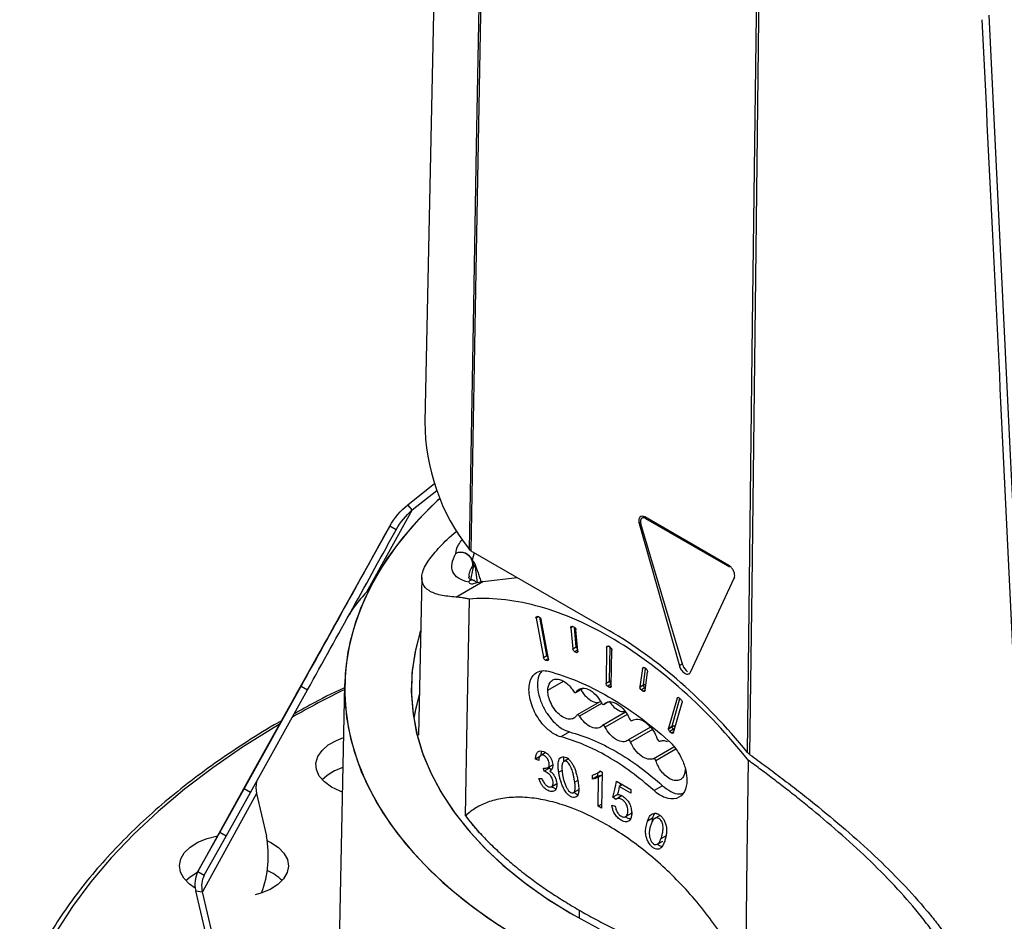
# Paper-space layout '_Isométrica' of a CAD drawing. Header units: millimetres. Extents: x -40 to 40, y -51.4 to 43.3.
# Tile 2 of 6: x -39 to 1.6, y -19.2 to 18. Entities that reach past the tile are written whole.
import ezdxf

# ---------------------------------------------------------------- set-up
doc = ezdxf.new("R2010")
doc.units = ezdxf.units.MM

psp = doc.layouts.new('_Isométrica')

# ---------------------------------------------------------------- linework, layer by layer
at = {"color": 7, "linetype": 'Continuous', "lineweight": 25}
for p, q in [((-21.644, 30.734), (-22.271, 1.388)), ((-22.981, -2.032), (-21.859, -1.141)), ((-22.79, -2.249), (-21.78, -1.446)), ((-22.79, -2.249), (-24.684, -5.639)), ((-22.79, -2.249), (-22.981, -2.032)), ((-13.374, -2.767), (-13.434, -2.802)), ((-13.434, -2.802), (-11.775, -8.675)), ((-11.629, -8.654), (-13.361, -2.823)), ((-13.22, -2.527), (-13.315, -2.582)), ((-9.734, -4.536), (-13.2, -2.535)), ((-13.129, -2.576), (-13.165, -2.597)), ((-13.165, -2.597), (-9.7, -4.598)), ((-23.717, -2.917), (-25.804, -6.653)), ((-23.455, -3.063), (-23.717, -2.917)), ((-20.375, -3.935), (-14.661, -7.234)), ((-20.234, -4.017), (-20.32, -4.318)), ((-20.37, -5.131), (-20.283, -4.668)), ((-20.283, -4.668), (-20.259, -4.563)), ((-22.404, -5.037), (-22.542, -11.532)), ((-20.99, -5.843), (-19.88, -5.202)), ((-20.443, -5.008), (-20.44, -5.021)), ((-19.88, -5.202), (-20.28, -5.295)), ((-19.88, -5.202), (-18.466, -5.037)), ((-11.317, -8.939), (-9.512, -5.066)), ((-9.504, -5.049), (-9.514, -5.072)), ((-9.504, -5.049), (-9.498, -5.033)), ((-24.55, -5.509), (-24.684, -5.639)), ((-17.689, -6.69), (-17.614, -6.647)), ((-17.586, -6.654), (-17.687, -6.713)), ((-17.687, -6.713), (-17.379, -8.335)), ((-17.567, -6.659), (-17.636, -6.641)), ((-17.238, -8.253), (-17.537, -6.675)), ((-17.173, -8.389), (-17.481, -6.767)), ((-16.251, -7.096), (-16.178, -7.054)), ((-16.167, -7.059), (-16.25, -7.107)), ((-16.25, -7.107), (-16.17, -7.977)), ((-16.118, -7.079), (-16.188, -7.05)), ((-16.029, -7.895), (-16.103, -7.089)), ((-15.96, -8.066), (-16.04, -7.196)), ((-27.243, -9.244), (-26.591, -8.071)), ((-16.17, -7.977), (-16.029, -7.895)), ((-15.964, -8.019), (-16.092, -8.094)), ((-16.092, -8.094), (-16.022, -8.123)), ((-16.022, -8.123), (-15.962, -8.088)), ((-14.774, -7.912), (-14.796, -9.395)), ((-14.702, -7.871), (-14.774, -7.912)), ((-14.631, -7.912), (-14.702, -7.871)), ((-14.655, -9.313), (-14.634, -7.91)), ((-14.584, -9.517), (-14.562, -8.035)), ((-17.379, -8.335), (-17.238, -8.253)), ((-17.176, -8.376), (-17.294, -8.443)), ((-17.294, -8.443), (-17.225, -8.461)), ((-17.225, -8.461), (-17.176, -8.433)), ((-13.297, -8.78), (-13.401, -9.543)), ((-13.235, -8.744), (-13.297, -8.78)), ((-13.26, -9.461), (-13.168, -8.79)), ((-13.146, -8.806), (-13.216, -8.754)), ((-13.191, -9.697), (-13.087, -8.933)), ((-11.645, -8.6), (-11.775, -8.675)), ((-27.578, -9.845), (-27.243, -9.244)), ((-17.2, -9.683), (-16.559, -9.313)), ((-14.796, -9.395), (-14.655, -9.313)), ((-29.728, -13.75), (-27.377, -9.521)), ((-29.465, -13.895), (-27.114, -9.666)), ((-27.377, -9.521), (-27.114, -9.666)), ((-25.581, -9.448), (-25.951, -26.761)), ((-16.047, -9.776), (-15.762, -9.611)), ((-16.033, -9.762), (-15.776, -9.614)), ((-14.584, -9.436), (-14.727, -9.518)), ((-14.727, -9.518), (-14.656, -9.559)), ((-14.656, -9.559), (-14.584, -9.517)), ((-14.583, -9.436), (-14.584, -9.436)), ((-13.402, -9.553), (-13.26, -9.472)), ((-13.401, -9.543), (-13.26, -9.461)), ((-13.199, -9.588), (-13.342, -9.67)), ((-13.342, -9.67), (-13.272, -9.722)), ((-13.272, -9.722), (-13.188, -9.673)), ((-13.179, -9.603), (-13.199, -9.588)), ((-27.578, -9.845), (-29.4, -13.108)), ((-15.027, -10.146), (-15.989, -10.701)), ((-11.867, -10.008), (-12.218, -11.25)), ((-12.077, -11.169), (-11.753, -10.024)), ((-11.817, -9.98), (-11.867, -10.008)), ((-11.711, -10.061), (-11.779, -10)), ((-14.989, -10.23), (-15.893, -10.752)), ((-14.889, -10.265), (-14.719, -10.167)), ((-14.88, -10.258), (-14.722, -10.167)), ((-12.014, -11.433), (-11.663, -10.191)), ((-13.99, -10.591), (-14.945, -11.143)), ((-13.929, -10.678), (-14.842, -11.205)), ((-12.964, -11.212), (-13.895, -11.749)), ((-12.888, -11.304), (-13.787, -11.823)), ((-12.22, -11.27), (-12.079, -11.189)), ((-12.218, -11.25), (-12.077, -11.169)), ((-12.027, -11.298), (-12.169, -11.38)), ((-11.986, -11.334), (-12.027, -11.298)), ((-16.307, -11.402), (-16.661, -11.606)), ((-12.169, -11.38), (-12.101, -11.441)), ((-12.101, -11.441), (-11.999, -11.382)), ((-12.852, -12.508), (-12.002, -12.017)), ((-11.914, -12.117), (-12.743, -12.596)), ((-17.501, -12.4), (-17.713, -12.523)), ((-17.578, -12.585), (-17.713, -12.523)), ((-17.287, -12.247), (-17.509, -12.375)), ((-17.459, -12.194), (-17.501, -12.4)), ((-16.333, -12.5), (-16.558, -12.63)), ((-17.351, -13.02), (-17.374, -12.897)), ((-17.138, -12.898), (-17.351, -13.02)), ((-17.22, -12.885), (-16.997, -12.756)), ((-17.149, -12.844), (-17.138, -12.898)), ((-17.138, -12.898), (-17.045, -12.951)), ((-16.614, -12.99), (-16.751, -13.069)), ((-29.4, -13.108), (-31.634, -17.165)), ((-17.572, -13.323), (-17.448, -13.328)), ((-15.36, -13.345), (-15.358, -13.18)), ((-15.148, -13.223), (-15.36, -13.345)), ((-15.183, -13.116), (-15.023, -13.024)), ((-15.146, -13.095), (-15.148, -13.223)), ((-15.148, -13.223), (-14.96, -13.166)), ((-15.129, -14.467), (-15.111, -13.27)), ((-14.96, -13.183), (-15.111, -13.27)), ((-15.047, -13.01), (-14.958, -13.061)), ((-14.958, -13.061), (-14.98, -14.553)), ((-30.732, -15.551), (-29.728, -13.75)), ((-29.465, -13.895), (-29.728, -13.75)), ((-17.05, -13.662), (-16.827, -13.533)), ((-16.142, -13.905), (-15.917, -13.776)), ((-15.967, -13.407), (-16.086, -13.476)), ((-14.363, -13.431), (-13.775, -13.771)), ((-14.117, -13.573), (-14.254, -13.652)), ((-13.777, -13.927), (-14.254, -13.652)), ((-14.2, -13.525), (-14.225, -13.635)), ((-13.775, -13.771), (-13.777, -13.927)), ((-12.464, -13.621), (-12.817, -13.825)), ((-29.214, -13.938), (-31.447, -17.995)), ((-30.47, -15.696), (-29.465, -13.895)), ((-29.214, -13.938), (-28.802, -15.699)), ((-14.303, -13.973), (-14.516, -14.095)), ((-14.389, -14.185), (-14.516, -14.095)), ((-14.129, -14.03), (-14.354, -14.16)), ((-14.978, -14.379), (-15.129, -14.467)), ((-14.98, -14.553), (-15.129, -14.467)), ((-14.558, -14.429), (-14.424, -14.463)), ((-20.588, -14.857), (-20.606, -14.847)), ((-13.99, -14.897), (-13.765, -14.767)), ((-12.879, -14.956), (-13.091, -15.079)), ((-12.879, -14.956), (-12.909, -15.133)), ((-12.57, -14.845), (-12.797, -14.976)), ((-31.634, -17.165), (-30.732, -15.551)), ((-31.372, -17.311), (-30.47, -15.696)), ((-30.47, -15.696), (-30.732, -15.551)), ((-12.321, -15.694), (-12.533, -15.817)), ((-12.681, -16.033), (-12.454, -15.903)), ((-31.634, -17.165), (-31.372, -17.311)), ((-31.721, -17.953), (-31.447, -17.995)), ((-31.309, -19.714), (-31.721, -17.953)), ((-31.035, -19.757), (-31.447, -17.995)), ((-15.909, -18.753), (-15.914, -19.083))]:
    psp.add_line(p, q, dxfattribs=at)
at = {"color": 7, "linetype": 'Continuous', "lineweight": 25, "flags": 128}
for points in [[(-20.438, -3.881), (-20.258, 6.213), (-20.141, 12.745), (-20.024, 19.277), (-19.907, 25.809)], [(-19.844, 25.754), (-20.141, 9.128), (-20.375, -3.935)], [(-8.967, -12.245), (-8.754, 5.395), (-8.586, 19.255)], [(-8.492, 19.219), (-8.622, 8.491), (-8.706, 1.55), (-8.79, -5.391), (-8.875, -12.332)], [(-21.658, -1.77), (-21.771, -1.874), (-22.542, -2.647), (-23.231, -3.446), (-23.836, -4.267), (-24.353, -5.107), (-24.782, -5.964), (-25.12, -6.835), (-25.367, -7.715), (-25.521, -8.603), (-25.582, -9.495), (-25.549, -10.387), (-25.424, -11.276), (-25.205, -12.159), (-24.895, -13.033), (-24.493, -13.894), (-24.003, -14.74), (-23.425, -15.568), (-22.761, -16.373), (-22.014, -17.154), (-21.187, -17.908), (-20.283, -18.631), (-19.304, -19.322), (-18.256, -19.977)], [(-21.658, -1.77), (-22.034, -2.126), (-22.789, -2.92), (-23.459, -3.739), (-24.04, -4.58), (-24.531, -5.44), (-24.93, -6.316), (-25.235, -7.204), (-25.445, -8.101), (-25.56, -9.004), (-25.578, -9.91), (-25.501, -10.814), (-25.327, -11.714), (-25.058, -12.606), (-24.695, -13.487), (-24.24, -14.353), (-23.693, -15.202), (-23.057, -16.03), (-22.334, -16.833), (-21.527, -17.61), (-20.64, -18.356), (-19.675, -19.07), (-18.636, -19.748)], [(-20.098, -5.253), (-20.123, -5.034), (-20.167, -4.715), (-20.177, -4.665), (-20.188, -4.624), (-20.194, -4.607), (-20.2, -4.591), (-20.206, -4.578), (-20.212, -4.568), (-20.223, -4.553), (-20.236, -4.547), (-20.259, -4.563), (-20.259, -4.563)], [(-20.447, -5.925), (-20.536, -10.921), (-20.606, -14.847)], [(-22.45, -7.228), (-22.665, -8.034), (-22.795, -8.876), (-22.832, -9.72), (-22.775, -10.565), (-22.625, -11.405), (-22.381, -12.238), (-22.046, -13.061), (-21.62, -13.869), (-21.105, -14.66), (-20.504, -15.43), (-19.818, -16.177), (-19.05, -16.896), (-18.205, -17.586), (-17.285, -18.243), (-16.293, -18.865)], [(-22.45, -7.228), (-22.479, -7.319), (-22.689, -8.155), (-22.806, -8.997), (-22.83, -9.842), (-22.76, -10.686), (-22.596, -11.525), (-22.339, -12.357), (-21.99, -13.178), (-21.552, -13.984), (-21.024, -14.772), (-20.41, -15.539), (-19.713, -16.282), (-18.934, -16.997), (-18.077, -17.683), (-17.147, -18.335), (-16.145, -18.951)], [(-13.174, -9.569), (-13.185, -9.579), (-13.199, -9.588)], [(-22.507, -9.86), (-22.665, -10.484), (-22.734, -10.855)], [(-22.507, -9.86), (-22.689, -10.604), (-22.734, -10.855)], [(-28.28, -11.101), (-28.489, -11.225), (-29.792, -12.038), (-31.025, -12.887), (-32.185, -13.769), (-33.27, -14.682), (-34.278, -15.624), (-35.206, -16.594), (-36.051, -17.588), (-36.812, -18.605), (-37.487, -19.642)], [(-26.125, -13.678), (-26.418, -13.465), (-26.628, -13.222), (-26.745, -12.959), (-26.766, -12.688), (-26.688, -12.42), (-26.515, -12.168), (-26.255, -11.941), (-25.92, -11.751), (-25.628, -11.638)], [(-9.036, -21.526), (-8.975, -16.514), (-8.927, -12.575)], [(-25.676, -13.883), (-25.763, -13.851), (-26.125, -13.678)], [(-31.743, -17.84), (-31.981, -17.677), (-32.212, -17.44), (-32.354, -17.181), (-32.398, -16.911), (-32.345, -16.641), (-32.196, -16.384), (-31.957, -16.15), (-31.639, -15.95), (-31.256, -15.792), (-30.824, -15.684), (-30.818, -15.683)], [(-28.764, -15.899), (-28.628, -15.966), (-28.316, -16.169), (-28.085, -16.406), (-27.943, -16.665), (-27.899, -16.935), (-27.952, -17.205), (-28.102, -17.462), (-28.341, -17.696), (-28.658, -17.896), (-29.042, -18.054), (-29.279, -18.121)], [(-32.133, -17.535), (-31.957, -17.375), (-31.639, -17.175)], [(-16.293, -18.865), (-15.235, -19.448)], [(-16.145, -18.951), (-15.078, -19.529)]]:
    psp.add_lwpolyline(points, dxfattribs=at)
at = {"color": 7, "linetype": 'Continuous', "lineweight": 25}
for centre, radius, start, end in [((-13.749, 1.4), 8.523, 180.0778, 218.2913), ((-13.248, -2.699), 0.131, 50.7967, 189.214), ((-13.012, -2.715), 0.365, 180.6981, 197.1107), ((-20.788, -4.5), 0.502, 21.3506, 113.8749), ((-20.798, -4.511), 0.507, 358.3314, 112.2799), ((-20.784, -4.487), 0.493, 355.5649, 20.1072), ((-20.754, -4.522), 0.496, 355.2729, 19.8047), ((-15.952, -8.042), 0.166, 98.6163, 117.5305), ((-15.873, -7.875), 0.157, 187.2795, 233.8769), ((-17.147, -8.422), 0.191, 106.6281, 118.1562), ((-17.08, -8.22), 0.161, 191.9695, 230.7061), ((-11.179, -8.525), 0.468, 195.9517, 237.1517), ((-14.587, -9.448), 0.15, 87.5002, 116.6576), ((-14.501, -9.306), 0.154, 182.6055, 237.3945), ((-7.948, -45.947), 40.345, 115.9239, 119.3764), ((-13.2, -9.583), 0.136, 71.9072, 116.0814), ((-13.189, -9.612), 0.157, 78.7369, 116.948), ((-13.175, -9.472), 0.0852, 173.1664, 180.1169), ((-13.105, -9.464), 0.156, 182.8647, 232.8008), ((-12.002, -11.188), 0.0765, 165.5736, 180.5105), ((-12.008, -11.327), 0.155, 65.6354, 117.2017), ((-11.922, -11.181), 0.157, 182.9346, 228.3716), ((-12.023, -11.285), 0.128, 50.7546, 114.6659), ((-12.141, -11.111), 0.219, 301.4033, 327.3247), ((-25.045, -14.852), 2.072, 107.098, 134.7662), ((-28.228, -13.688), 1.016, 166.2567, 194.2169), ((-11.066, -7.591), 11.986, 217.257, 221.5221), ((-33.184, -16.497), 4.454, 339.6946, 10.311), ((-30.671, -17.67), 1.087, 152.3288, 195.0767), ((-30.535, -17.75), 0.945, 152.3288, 195.0767), ((-29.509, -18.851), 1.881, 44.3733, 67.2246)]:
    psp.add_arc(centre, radius, start, end, dxfattribs=at)
for points, knots in [([(2.442, -17.758), (2.297, -14.674), (2.01, -8.577), (1.576, 0.463), (1.147, 9.288), (0.857, 15.102), (0.714, 17.972)], [0, 0, 0, 0, 0.259191, 0.512255, 0.759191, 1, 1, 1, 1]), ([(2.708, -17.573), (2.436, -11.714), (1.882, 0.189), (1.299, 12.108), (1.003, 18.16)], [0, 0, 0, 0, 0.49219, 1, 1, 1, 1]), ([(-13.2, -2.535), (-13.234, -2.515), (-13.273, -2.502), (-13.347, -2.502), (-13.382, -2.516), (-13.433, -2.573), (-13.447, -2.615), (-13.454, -2.708), (-13.447, -2.757), (-13.434, -2.802)], [0, 0, 0, 0, 0.25, 0.25, 0.5, 0.5, 0.75, 0.75, 1, 1, 1, 1]), ([(-27.377, -9.521), (-26.752, -8.395), (-26.123, -7.261), (-24.892, -5.04), (-24.29, -3.952), (-23.717, -2.917)], [0, 0, 0, 0, 0.5, 0.5, 1, 1, 1, 1]), ([(-27.114, -9.666), (-26.49, -8.541), (-25.861, -7.407), (-24.629, -5.185), (-24.027, -4.098), (-23.455, -3.063)], [0, 0, 0, 0, 0.5, 0.5, 1, 1, 1, 1]), ([(-20.99, -5.843), (-21.215, -5.821), (-21.676, -5.776), (-22.137, -5.59), (-22.406, -5.3), (-22.423, -4.886), (-22.182, -4.376), (-21.669, -3.775), (-21.267, -3.364), (-20.96, -3.118), (-20.959, -3.118)], [0, 0, 0, 0, 0.137342, 0.280409, 0.428496, 0.580745, 0.736198, 0.867515, 0.999876, 1, 1, 1, 1]), ([(-20.991, -4.041), (-20.981, -3.932), (-20.966, -3.77), (-20.784, -3.538), (-20.724, -3.462)], [0, 0, 0, 0, 0.673219, 1, 1, 1, 1]), ([(-20.458, -5.228), (-20.806, -5.142), (-21.029, -4.998), (-21.208, -4.599), (-21.164, -4.344), (-20.991, -4.041)], [0, 0, 0, 0, 0.5, 0.5, 1, 1, 1, 1]), ([(-20.287, -4.354), (-20.281, -4.36), (-20.271, -4.371), (-20.247, -4.411), (-20.219, -4.468), (-20.185, -4.546), (-20.148, -4.643), (-20.112, -4.744), (-20.077, -4.846), (-20.033, -4.98), (-19.993, -5.107), (-19.965, -5.194), (-19.956, -5.22)], [0, 0, 0, 0, 0.109362, 0.201879, 0.282676, 0.359266, 0.442766, 0.538384, 0.622246, 0.717822, 0.915914, 1, 1, 1, 1]), ([(-20.292, -4.525), (-20.381, -4.682), (-20.485, -4.867), (-20.449, -4.99), (-20.443, -5.008)], [0, 0, 0, 0, 0.84869, 1, 1, 1, 1]), ([(-9.491, -4.967), (-9.491, -4.933), (-9.495, -4.893), (-9.518, -4.808), (-9.537, -4.763), (-9.584, -4.679), (-9.613, -4.64), (-9.674, -4.577), (-9.705, -4.553), (-9.734, -4.536)], [0, 0, 0, 0, 0.25, 0.25, 0.5, 0.5, 0.75, 0.75, 1, 1, 1, 1]), ([(-20.229, -5.164), (-20.272, -5.151), (-20.395, -5.114), (-20.449, -5.085), (-20.457, -5.035), (-20.461, -5.011)], [0, 0, 0, 0, 0.213047, 0.60641, 1, 1, 1, 1]), ([(-20.122, -5.257), (-20.132, -5.245), (-20.155, -5.222), (-20.188, -5.195), (-20.223, -5.173), (-20.257, -5.157), (-20.29, -5.147), (-20.323, -5.141), (-20.354, -5.141), (-20.387, -5.146), (-20.419, -5.159), (-20.442, -5.178), (-20.457, -5.203), (-20.458, -5.219), (-20.458, -5.228)], [0, 0, 0, 0, 0.051577, 0.105013, 0.161083, 0.220457, 0.283702, 0.351285, 0.423591, 0.500933, 0.619311, 0.749852, 0.860745, 1, 1, 1, 1]), ([(-20.446, -5.239), (-20.437, -5.257), (-20.417, -5.293), (-20.325, -5.295), (-20.28, -5.295)], [0, 0, 0, 0, 0.504065, 1, 1, 1, 1]), ([(-24.684, -5.639), (-24.846, -5.817), (-25.119, -6.116), (-25.331, -6.464), (-25.417, -6.605)], [0, 0, 0, 0, 0.594621, 1, 1, 1, 1]), ([(-20.447, -5.925), (-20.495, -5.915), (-20.593, -5.893), (-20.732, -5.869), (-20.865, -5.852), (-20.948, -5.846), (-20.99, -5.843)], [0, 0, 0, 0, 0.248675, 0.498166, 0.748574, 1, 1, 1, 1]), ([(-8.927, -12.575), (-9.754, -11.541), (-10.67, -10.56), (-12.61, -8.825), (-13.634, -8.072), (-15.687, -6.886), (-16.716, -6.454), (-18.675, -5.939), (-19.604, -5.855), (-20.447, -5.925)], [0, 0, 0, 0, 0.25, 0.25, 0.5, 0.5, 0.75, 0.75, 1, 1, 1, 1]), ([(-17.689, -6.69), (-17.689, -6.673), (-17.684, -6.658), (-17.664, -6.639), (-17.65, -6.637), (-17.636, -6.641)], [0, 0, 0, 0, 0.5, 0.5, 1, 1, 1, 1]), ([(-17.567, -6.659), (-17.551, -6.663), (-17.53, -6.677), (-17.497, -6.719), (-17.485, -6.746), (-17.481, -6.767)], [0, 0, 0, 0, 0.5, 0.5, 1, 1, 1, 1]), ([(-16.251, -7.096), (-16.251, -7.078), (-16.244, -7.06), (-16.221, -7.043), (-16.204, -7.043), (-16.188, -7.05)], [0, 0, 0, 0, 0.5, 0.5, 1, 1, 1, 1]), ([(-16.118, -7.079), (-16.101, -7.086), (-16.081, -7.103), (-16.051, -7.149), (-16.042, -7.176), (-16.04, -7.196)], [0, 0, 0, 0, 0.5, 0.5, 1, 1, 1, 1]), ([(-8.967, -12.245), (-9.821, -11.195), (-10.751, -10.221), (-12.679, -8.524), (-13.676, -7.802), (-14.661, -7.234)], [0, 0, 0, 0, 0.5, 0.5, 1, 1, 1, 1]), ([(-16.092, -8.094), (-16.109, -8.087), (-16.129, -8.07), (-16.159, -8.024), (-16.168, -7.997), (-16.17, -7.977)], [0, 0, 0, 0, 0.5, 0.5, 1, 1, 1, 1]), ([(-15.96, -8.066), (-15.958, -8.086), (-15.962, -8.108), (-15.987, -8.13), (-16.005, -8.13), (-16.022, -8.123)], [0, 0, 0, 0, 0.5, 0.5, 1, 1, 1, 1]), ([(-14.774, -7.912), (-14.774, -7.893), (-14.766, -7.874), (-14.738, -7.858), (-14.719, -7.861), (-14.702, -7.871)], [0, 0, 0, 0, 0.5, 0.5, 1, 1, 1, 1]), ([(-14.631, -7.912), (-14.615, -7.921), (-14.595, -7.941), (-14.568, -7.989), (-14.562, -8.015), (-14.562, -8.035)], [0, 0, 0, 0, 0.5, 0.5, 1, 1, 1, 1]), ([(-17.294, -8.443), (-17.31, -8.439), (-17.33, -8.425), (-17.364, -8.383), (-17.375, -8.356), (-17.379, -8.335)], [0, 0, 0, 0, 0.5, 0.5, 1, 1, 1, 1]), ([(-17.173, -8.389), (-17.169, -8.411), (-17.171, -8.434), (-17.192, -8.462), (-17.209, -8.466), (-17.225, -8.461)], [0, 0, 0, 0, 0.5, 0.5, 1, 1, 1, 1]), ([(-16.661, -11.606), (-16.746, -11.584), (-16.846, -11.544), (-17.072, -11.408), (-17.199, -11.31), (-17.46, -11.036), (-17.593, -10.858), (-17.816, -10.444), (-17.904, -10.208), (-17.989, -9.757), (-17.987, -9.545), (-17.906, -9.211), (-17.829, -9.089), (-17.651, -8.931), (-17.55, -8.893), (-17.354, -8.868), (-17.26, -8.88), (-17.174, -8.902)], [0, 0, 0, 0, 0.125, 0.125, 0.25, 0.25, 0.375, 0.375, 0.5, 0.5, 0.625, 0.625, 0.75, 0.75, 0.875, 0.875, 1, 1, 1, 1]), ([(-17.441, -8.881), (-17.477, -8.925), (-17.575, -9.043), (-17.637, -9.352), (-17.612, -9.773), (-17.473, -10.227), (-17.251, -10.641), (-16.959, -11.009), (-16.631, -11.283), (-16.406, -11.366), (-16.307, -11.402)], [0, 0, 0, 0, 0.076947, 0.207539, 0.345196, 0.482849, 0.613433, 0.731836, 0.881601, 1, 1, 1, 1]), ([(-17.174, -8.902), (-16.375, -9.113), (-15.535, -9.466), (-13.86, -10.433), (-13.024, -11.047), (-12.233, -11.755)], [0, 0, 0, 0, 0.5, 0.5, 1, 1, 1, 1]), ([(-13.297, -8.78), (-13.294, -8.762), (-13.284, -8.746), (-13.253, -8.736), (-13.233, -8.742), (-13.216, -8.754)], [0, 0, 0, 0, 0.5, 0.5, 1, 1, 1, 1]), ([(-13.146, -8.806), (-13.13, -8.818), (-13.111, -8.839), (-13.088, -8.889), (-13.084, -8.915), (-13.087, -8.933)], [0, 0, 0, 0, 0.5, 0.5, 1, 1, 1, 1]), ([(-11.775, -8.675), (-11.761, -8.724), (-11.736, -8.784), (-11.657, -8.899), (-11.604, -8.953), (-11.493, -9.017), (-11.439, -9.025), (-11.359, -9.001), (-11.332, -8.972), (-11.317, -8.939)], [0, 0, 0, 0, 0.25, 0.25, 0.5, 0.5, 0.75, 0.75, 1, 1, 1, 1]), ([(-17.2, -9.683), (-17.198, -9.571), (-17.174, -9.453), (-17.079, -9.319), (-17.038, -9.282), (-16.94, -9.233), (-16.882, -9.221), (-16.758, -9.226), (-16.692, -9.242), (-16.56, -9.301), (-16.495, -9.342), (-16.314, -9.487), (-16.214, -9.609), (-16.142, -9.724)], [0, 0, 0, 0, 0.25, 0.25, 0.375, 0.375, 0.5, 0.5, 0.625, 0.625, 0.75, 0.75, 1, 1, 1, 1]), ([(-25.584, -9.574), (-25.596, -9.58), (-26.087, -9.806), (-26.786, -10.166), (-27.445, -10.535), (-27.666, -10.659)], [0, 0, 0, 0, 0.0174799, 0.671088, 1, 1, 1, 1]), ([(-16.002, -10.714), (-16.026, -10.754), (-16.058, -10.792), (-16.143, -10.85), (-16.196, -10.871), (-16.324, -10.881), (-16.398, -10.87), (-16.557, -10.807), (-16.642, -10.755), (-16.804, -10.615), (-16.881, -10.529), (-17.009, -10.344), (-17.062, -10.246), (-17.139, -10.059), (-17.165, -9.971), (-17.196, -9.813), (-17.201, -9.743), (-17.2, -9.683)], [0, 0, 0, 0, 0.125, 0.125, 0.25, 0.25, 0.375, 0.375, 0.5, 0.5, 0.625, 0.625, 0.75, 0.75, 0.875, 0.875, 1, 1, 1, 1]), ([(-16.142, -9.724), (-16.128, -9.747), (-16.105, -9.769), (-16.06, -9.785), (-16.042, -9.776), (-16.033, -9.762)], [0, 0, 0, 0, 0.5, 0.5, 1, 1, 1, 1]), ([(-16.033, -9.762), (-15.992, -9.694), (-15.929, -9.638), (-15.76, -9.588), (-15.654, -9.597), (-15.433, -9.69), (-15.319, -9.775), (-15.127, -9.977), (-15.049, -10.093), (-14.991, -10.203)], [0, 0, 0, 0, 0.25, 0.25, 0.5, 0.5, 0.75, 0.75, 1, 1, 1, 1]), ([(-15.843, -9.633), (-15.821, -9.676), (-15.745, -9.823), (-15.553, -10.021), (-15.315, -10.179), (-15.175, -10.19), (-15.112, -10.195)], [0, 0, 0, 0, 0.128086, 0.436706, 0.745325, 1, 1, 1, 1]), ([(-14.727, -9.518), (-14.743, -9.509), (-14.763, -9.489), (-14.79, -9.441), (-14.796, -9.414), (-14.796, -9.395)], [0, 0, 0, 0, 0.5, 0.5, 1, 1, 1, 1]), ([(-14.584, -9.517), (-14.584, -9.537), (-14.592, -9.556), (-14.62, -9.572), (-14.639, -9.569), (-14.656, -9.559)], [0, 0, 0, 0, 0.5, 0.5, 1, 1, 1, 1]), ([(-13.342, -9.67), (-13.357, -9.659), (-13.374, -9.64), (-13.397, -9.595), (-13.402, -9.571), (-13.402, -9.553)], [0, 0, 0, 0, 0.5, 0.5, 1, 1, 1, 1]), ([(-13.191, -9.697), (-13.194, -9.715), (-13.203, -9.731), (-13.235, -9.74), (-13.255, -9.734), (-13.272, -9.722)], [0, 0, 0, 0, 0.5, 0.5, 1, 1, 1, 1]), ([(-14.88, -10.258), (-14.83, -10.203), (-14.757, -10.162), (-14.574, -10.148), (-14.463, -10.176), (-14.24, -10.304), (-14.13, -10.404), (-13.95, -10.628), (-13.88, -10.751), (-13.832, -10.863)], [0, 0, 0, 0, 0.25, 0.25, 0.5, 0.5, 0.75, 0.75, 1, 1, 1, 1]), ([(-14.674, -10.141), (-14.639, -10.19), (-14.549, -10.316), (-14.369, -10.465), (-14.171, -10.573), (-14.059, -10.567), (-14.01, -10.564)], [0, 0, 0, 0, 0.181144, 0.467674, 0.764701, 1, 1, 1, 1]), ([(-11.867, -10.008), (-11.862, -9.992), (-11.85, -9.979), (-11.816, -9.976), (-11.795, -9.986), (-11.779, -10)], [0, 0, 0, 0, 0.5, 0.5, 1, 1, 1, 1]), ([(-11.711, -10.061), (-11.695, -10.075), (-11.678, -10.099), (-11.66, -10.149), (-11.658, -10.174), (-11.663, -10.191)], [0, 0, 0, 0, 0.5, 0.5, 1, 1, 1, 1]), ([(-14.991, -10.203), (-14.979, -10.226), (-14.957, -10.251), (-14.912, -10.274), (-14.891, -10.27), (-14.88, -10.258)], [0, 0, 0, 0, 0.5, 0.5, 1, 1, 1, 1]), ([(-28.198, -10.955), (-28.24, -10.978), (-28.723, -11.245), (-29.593, -11.79), (-30.8, -12.589), (-31.936, -13.424), (-33.007, -14.287), (-34.009, -15.178), (-34.939, -16.096), (-35.796, -17.038), (-36.579, -18.001), (-37.283, -18.985), (-37.912, -19.987), (-38.453, -21.005), (-38.81, -21.759), (-38.961, -22.175), (-38.986, -22.244)], [0, 0, 0, 0, 0.007703, 0.089135, 0.170571, 0.252008, 0.333442, 0.414869, 0.496281, 0.57767, 0.659028, 0.740344, 0.821607, 0.902807, 0.983935, 1, 1, 1, 1]), ([(-15.893, -10.752), (-15.907, -10.73), (-15.93, -10.707), (-15.975, -10.692), (-15.993, -10.7), (-16.002, -10.714)], [0, 0, 0, 0, 0.5, 0.5, 1, 1, 1, 1]), ([(-14.953, -11.149), (-14.999, -11.199), (-15.061, -11.236), (-15.215, -11.261), (-15.305, -11.249), (-15.493, -11.17), (-15.589, -11.103), (-15.759, -10.941), (-15.834, -10.846), (-15.893, -10.752)], [0, 0, 0, 0, 0.25, 0.25, 0.5, 0.5, 0.75, 0.75, 1, 1, 1, 1]), ([(-13.832, -10.863), (-13.822, -10.887), (-13.802, -10.915), (-13.756, -10.945), (-13.734, -10.945), (-13.721, -10.936)], [0, 0, 0, 0, 0.5, 0.5, 1, 1, 1, 1]), ([(-13.721, -10.936), (-13.662, -10.894), (-13.581, -10.87), (-13.386, -10.891), (-13.272, -10.937), (-13.052, -11.099), (-12.947, -11.212), (-12.782, -11.455), (-12.723, -11.582), (-12.684, -11.695)], [0, 0, 0, 0, 0.25, 0.25, 0.5, 0.5, 0.75, 0.75, 1, 1, 1, 1]), ([(-14.842, -11.205), (-14.855, -11.182), (-14.876, -11.156), (-14.922, -11.133), (-14.943, -11.138), (-14.953, -11.149)], [0, 0, 0, 0, 0.5, 0.5, 1, 1, 1, 1]), ([(-13.897, -11.75), (-13.951, -11.788), (-14.021, -11.811), (-14.185, -11.806), (-14.279, -11.777), (-14.468, -11.668), (-14.561, -11.588), (-14.723, -11.406), (-14.791, -11.303), (-14.842, -11.205)], [0, 0, 0, 0, 0.25, 0.25, 0.5, 0.5, 0.75, 0.75, 1, 1, 1, 1]), ([(-12.169, -11.38), (-12.183, -11.368), (-12.197, -11.349), (-12.216, -11.308), (-12.221, -11.287), (-12.22, -11.27)], [0, 0, 0, 0, 0.5, 0.5, 1, 1, 1, 1]), ([(-12.817, -13.825), (-13.433, -13.275), (-14.083, -12.797), (-15.386, -12.045), (-16.039, -11.77), (-16.661, -11.606)], [0, 0, 0, 0, 0.5, 0.5, 1, 1, 1, 1]), ([(-16.307, -11.402), (-15.685, -11.566), (-15.033, -11.84), (-13.729, -12.593), (-13.08, -13.07), (-12.464, -13.621)], [0, 0, 0, 0, 0.5, 0.5, 1, 1, 1, 1]), ([(-13.787, -11.823), (-13.797, -11.799), (-13.817, -11.771), (-13.862, -11.742), (-13.885, -11.742), (-13.897, -11.75)], [0, 0, 0, 0, 0.5, 0.5, 1, 1, 1, 1]), ([(-12.684, -11.695), (-12.676, -11.719), (-12.658, -11.749), (-12.613, -11.785), (-12.59, -11.789), (-12.576, -11.783)], [0, 0, 0, 0, 0.5, 0.5, 1, 1, 1, 1]), ([(-12.576, -11.783), (-12.531, -11.77), (-12.44, -11.744), (-12.329, -11.777), (-12.272, -11.794)], [0, 0, 0, 0, 0.484466, 1, 1, 1, 1]), ([(-12.233, -11.755), (-12.129, -11.847), (-12.025, -11.961), (-11.832, -12.223), (-11.744, -12.37), (-11.601, -12.677), (-11.546, -12.835), (-11.477, -13.135), (-11.462, -13.277), (-11.464, -13.402)], [0, 0, 0, 0, 0.25, 0.25, 0.5, 0.5, 0.75, 0.75, 1, 1, 1, 1]), ([(-12.014, -11.433), (-12.018, -11.449), (-12.03, -11.462), (-12.065, -11.465), (-12.085, -11.455), (-12.101, -11.441)], [0, 0, 0, 0, 0.5, 0.5, 1, 1, 1, 1]), ([(-12.852, -12.508), (-12.913, -12.532), (-12.988, -12.541), (-13.161, -12.505), (-13.257, -12.46), (-13.444, -12.324), (-13.533, -12.232), (-13.683, -12.032), (-13.743, -11.924), (-13.787, -11.823)], [0, 0, 0, 0, 0.25, 0.25, 0.5, 0.5, 0.75, 0.75, 1, 1, 1, 1]), ([(-17.713, -12.523), (-17.71, -12.49), (-17.703, -12.429), (-17.685, -12.348), (-17.66, -12.284), (-17.628, -12.236), (-17.583, -12.2), (-17.516, -12.185), (-17.431, -12.193), (-17.34, -12.222), (-17.249, -12.277), (-17.162, -12.355), (-17.088, -12.459), (-17.034, -12.574), (-17.003, -12.693), (-16.994, -12.805), (-17.01, -12.898), (-17.051, -12.969), (-17.091, -13.001), (-17.112, -13.019)], [0, 0, 0, 0, 0.06142, 0.116254, 0.165227, 0.209352, 0.250009, 0.308049, 0.37485, 0.438859, 0.499732, 0.563977, 0.624391, 0.686247, 0.749317, 0.814003, 0.874257, 0.931154, 1, 1, 1, 1]), ([(-17.374, -12.897), (-17.349, -12.9), (-17.301, -12.904), (-17.239, -12.894), (-17.192, -12.87), (-17.157, -12.828), (-17.141, -12.763), (-17.148, -12.677), (-17.171, -12.587), (-17.229, -12.47), (-17.321, -12.387), (-17.411, -12.352), (-17.472, -12.354), (-17.523, -12.382), (-17.552, -12.437), (-17.57, -12.507), (-17.575, -12.557), (-17.578, -12.585)], [0, 0, 0, 0, 0.076103, 0.141776, 0.19888, 0.250216, 0.311201, 0.375325, 0.441703, 0.5004, 0.623547, 0.683899, 0.748706, 0.80822, 0.874316, 0.930347, 1, 1, 1, 1]), ([(-16.751, -13.069), (-16.758, -13.021), (-16.771, -12.932), (-16.781, -12.801), (-16.777, -12.681), (-16.743, -12.539), (-16.664, -12.433), (-16.537, -12.424), (-16.434, -12.453), (-16.326, -12.534), (-16.232, -12.648), (-16.152, -12.779), (-16.087, -12.921), (-16.034, -13.081), (-15.988, -13.263), (-15.966, -13.392), (-15.954, -13.46)], [0, 0, 0, 0, 0.066724, 0.124953, 0.188971, 0.250331, 0.374726, 0.437547, 0.500336, 0.559994, 0.625828, 0.68715, 0.75097, 0.821432, 0.904129, 1, 1, 1, 1]), ([(-16.524, -12.434), (-16.528, -12.441), (-16.556, -12.489), (-16.558, -12.562), (-16.559, -12.624)], [0, 0, 0, 0, 0.1435516, 1, 1, 1, 1]), ([(-12.743, -12.596), (-12.751, -12.572), (-12.769, -12.542), (-12.814, -12.506), (-12.837, -12.502), (-12.852, -12.508)], [0, 0, 0, 0, 0.5, 0.5, 1, 1, 1, 1]), ([(-8.875, -12.332), (-8.892, -12.318), (-8.926, -12.292), (-8.953, -12.261), (-8.967, -12.245)], [0, 0, 0, 0, 0.498069, 1, 1, 1, 1]), ([(-0.195, -21.457), (-0.242, -21.367), (-0.335, -21.186), (-0.486, -20.916), (-0.645, -20.646), (-0.813, -20.377), (-0.991, -20.107), (-1.177, -19.837), (-1.372, -19.567), (-1.576, -19.296), (-2.021, -18.728), (-2.764, -17.869), (-3.863, -16.751), (-5.047, -15.66), (-6.046, -14.813), (-6.817, -14.187), (-7.34, -13.774), (-7.866, -13.367), (-8.395, -12.968), (-8.75, -12.706), (-8.927, -12.575)], [0, 0, 0, 0, 0.026697, 0.053597, 0.080716, 0.108068, 0.13567, 0.163534, 0.191676, 0.220108, 0.248844, 0.372428, 0.499247, 0.624071, 0.749402, 0.800055, 0.850392, 0.900461, 0.950313, 1, 1, 1, 1]), ([(-8.875, -12.332), (-8.762, -12.413), (-8.537, -12.577), (-8.2, -12.825), (-7.864, -13.075), (-7.529, -13.328), (-7.195, -13.583), (-6.862, -13.842), (-6.53, -14.103), (-5.875, -14.626), (-4.917, -15.422), (-3.702, -16.514), (-2.572, -17.629), (-1.74, -18.556), (-1.165, -19.269), (-0.798, -19.759), (-0.46, -20.249), (-0.15, -20.737), (0.033, -21.067), (0.124, -21.231)], [0, 0, 0, 0, 0.0309034, 0.0618746, 0.0929258, 0.1240691, 0.1553163, 0.1866795, 0.2181702, 0.2498, 0.3750101, 0.4998909, 0.6261684, 0.7493118, 0.8012743, 0.8522447, 0.9023004, 0.9515233, 1, 1, 1, 1]), ([(-16.086, -13.476), (-16.093, -13.434), (-16.107, -13.349), (-16.137, -13.217), (-16.167, -13.09), (-16.2, -12.976), (-16.242, -12.872), (-16.29, -12.775), (-16.352, -12.683), (-16.428, -12.617), (-16.504, -12.6), (-16.563, -12.629), (-16.608, -12.706), (-16.629, -12.85), (-16.617, -12.978), (-16.611, -13.051)], [0, 0, 0, 0, 0.0786226, 0.1618864, 0.2499941, 0.3150277, 0.3741412, 0.4439671, 0.499233, 0.5621114, 0.6243804, 0.6820579, 0.7494357, 0.857252, 1, 1, 1, 1]), ([(-11.536, -12.92), (-11.538, -12.979), (-11.542, -13.101), (-11.601, -13.255), (-11.71, -13.376), (-11.88, -13.429), (-12.093, -13.387), (-12.316, -13.248), (-12.51, -13.044), (-12.656, -12.819), (-12.716, -12.666), (-12.743, -12.596)], [0, 0, 0, 0, 0.088356, 0.183012, 0.292453, 0.414575, 0.544185, 0.673794, 0.79591, 0.905347, 1, 1, 1, 1]), ([(-17.112, -13.019), (-17.092, -13.035), (-17.054, -13.066), (-17.001, -13.121), (-16.954, -13.18), (-16.915, -13.243), (-16.883, -13.311), (-16.858, -13.383), (-16.828, -13.515), (-16.819, -13.701), (-16.905, -13.823), (-17.004, -13.863), (-17.094, -13.859), (-17.19, -13.826), (-17.288, -13.765), (-17.381, -13.68), (-17.461, -13.574), (-17.525, -13.452), (-17.556, -13.368), (-17.572, -13.323)], [0, 0, 0, 0, 0.039519, 0.07611, 0.110687, 0.144332, 0.178212, 0.213474, 0.251137, 0.377943, 0.499287, 0.561406, 0.624382, 0.687691, 0.749459, 0.813003, 0.874264, 0.932482, 1, 1, 1, 1]), ([(-17.448, -13.328), (-17.435, -13.357), (-17.409, -13.414), (-17.365, -13.491), (-17.318, -13.555), (-17.268, -13.607), (-17.208, -13.65), (-17.142, -13.677), (-17.075, -13.678), (-17.023, -13.647), (-16.992, -13.585), (-16.98, -13.506), (-16.991, -13.413), (-17.02, -13.317), (-17.079, -13.205), (-17.198, -13.093), (-17.294, -13.047), (-17.351, -13.02)], [0, 0, 0, 0, 0.0600573, 0.113537, 0.1618861, 0.207048, 0.2513868, 0.3150034, 0.3773668, 0.4372869, 0.5022147, 0.5634583, 0.6272737, 0.6916358, 0.7517823, 0.8536208, 1, 1, 1, 1]), ([(-15.954, -13.46), (-15.947, -13.504), (-15.935, -13.586), (-15.925, -13.701), (-15.923, -13.801), (-15.93, -13.887), (-15.948, -13.973), (-15.987, -14.052), (-16.061, -14.105), (-16.154, -14.116), (-16.258, -14.073), (-16.357, -13.997), (-16.439, -13.912), (-16.506, -13.818), (-16.567, -13.706), (-16.629, -13.563), (-16.682, -13.402), (-16.721, -13.236), (-16.74, -13.128), (-16.751, -13.069)], [0, 0, 0, 0, 0.0605462, 0.1153954, 0.1648936, 0.2095114, 0.2498902, 0.3131082, 0.3746672, 0.4376105, 0.4993544, 0.5556206, 0.6139677, 0.6544147, 0.699321, 0.7733571, 0.8494138, 0.9175141, 1, 1, 1, 1]), ([(-16.611, -13.051), (-16.605, -13.096), (-16.594, -13.183), (-16.567, -13.315), (-16.53, -13.453), (-16.482, -13.592), (-16.418, -13.724), (-16.345, -13.829), (-16.265, -13.903), (-16.186, -13.927), (-16.125, -13.903), (-16.088, -13.843), (-16.071, -13.761), (-16.069, -13.671), (-16.073, -13.573), (-16.082, -13.508), (-16.086, -13.476)], [0, 0, 0, 0, 0.087315, 0.169474, 0.24713, 0.344935, 0.426673, 0.496826, 0.563182, 0.622377, 0.682694, 0.748537, 0.80461, 0.874566, 0.937064, 1, 1, 1, 1]), ([(-15.111, -13.27), (-15.131, -13.28), (-15.17, -13.299), (-15.251, -13.328), (-15.316, -13.338), (-15.36, -13.345)], [0, 0, 0, 0, 0.262119, 0.500161, 1, 1, 1, 1]), ([(-15.358, -13.18), (-15.334, -13.174), (-15.286, -13.162), (-15.219, -13.134), (-15.157, -13.1), (-15.099, -13.059), (-15.065, -13.026), (-15.047, -13.01)], [0, 0, 0, 0, 0.205284, 0.406988, 0.606034, 0.803378, 1, 1, 1, 1]), ([(-11.464, -13.402), (-11.467, -13.566), (-11.498, -13.73), (-11.641, -13.998), (-11.754, -14.099), (-12.034, -14.187), (-12.2, -14.173), (-12.525, -14.051), (-12.683, -13.945), (-12.817, -13.825)], [0, 0, 0, 0, 0.25, 0.25, 0.5, 0.5, 0.75, 0.75, 1, 1, 1, 1]), ([(-17.043, -13.658), (-17.022, -13.672), (-16.969, -13.708), (-16.904, -13.732), (-16.866, -13.732), (-16.858, -13.732)], [0, 0, 0, 0, 0.331778, 0.851698, 1, 1, 1, 1]), ([(-14.516, -14.095), (-14.508, -14.063), (-14.481, -13.958), (-14.432, -13.736), (-14.389, -13.546), (-14.363, -13.431)], [0, 0, 0, 0, 0.147626, 0.480952, 1, 1, 1, 1]), ([(-14.254, -13.652), (-14.261, -13.689), (-14.276, -13.767), (-14.302, -13.878), (-14.324, -13.948), (-14.334, -13.981)], [0, 0, 0, 0, 0.3334105, 0.6851592, 1, 1, 1, 1]), ([(-12.464, -13.621), (-12.354, -13.705), (-12.123, -13.883), (-11.825, -13.988), (-11.682, -13.948), (-11.639, -13.937)], [0, 0, 0, 0, 0.389322, 0.820064, 1, 1, 1, 1]), ([(-9.054, -21.516), (-9.092, -21.434), (-9.17, -21.269), (-9.295, -21.022), (-9.427, -20.774), (-9.567, -20.526), (-9.714, -20.277), (-9.868, -20.028), (-10.031, -19.778), (-10.352, -19.306), (-10.866, -18.62), (-11.592, -17.788), (-12.362, -17.019), (-13.412, -16.11), (-14.773, -15.173), (-16.136, -14.536), (-17.194, -14.227), (-17.973, -14.1), (-18.709, -14.085), (-19.274, -14.174), (-19.67, -14.297), (-19.928, -14.404), (-20.168, -14.533), (-20.389, -14.681), (-20.522, -14.799), (-20.588, -14.857)], [0, 0, 0, 0, 0.01484, 0.029859, 0.045079, 0.060523, 0.076212, 0.092165, 0.108401, 0.124939, 0.185786, 0.250038, 0.3114, 0.375048, 0.499659, 0.624594, 0.687917, 0.74899, 0.813266, 0.874146, 0.900662, 0.926424, 0.95151, 0.976005, 1, 1, 1, 1]), ([(-16.119, -13.892), (-16.096, -13.911), (-16.042, -13.954), (-15.988, -13.97), (-15.958, -13.979)], [0, 0, 0, 0, 0.43145, 1, 1, 1, 1]), ([(-14.334, -13.981), (-14.312, -13.984), (-14.271, -13.987), (-14.185, -14.009), (-14.075, -14.072), (-13.949, -14.187), (-13.854, -14.309), (-13.804, -14.423), (-13.777, -14.509), (-13.755, -14.599), (-13.738, -14.709), (-13.74, -14.839), (-13.768, -14.959), (-13.814, -15.044), (-13.873, -15.091), (-13.958, -15.113), (-14.071, -15.1), (-14.186, -15.044), (-14.281, -14.973), (-14.376, -14.877), (-14.469, -14.746), (-14.53, -14.579), (-14.548, -14.482), (-14.558, -14.429)], [0, 0, 0, 0, 0.033826, 0.062198, 0.124198, 0.186315, 0.248268, 0.275957, 0.310789, 0.342344, 0.373473, 0.434578, 0.498544, 0.540376, 0.581383, 0.62402, 0.685682, 0.749313, 0.785021, 0.821161, 0.892525, 0.940874, 1, 1, 1, 1]), ([(-14.424, -14.463), (-14.417, -14.495), (-14.404, -14.555), (-14.377, -14.638), (-14.342, -14.717), (-14.295, -14.786), (-14.233, -14.842), (-14.168, -14.883), (-14.102, -14.913), (-14.041, -14.917), (-13.982, -14.898), (-13.929, -14.844), (-13.9, -14.749), (-13.893, -14.637), (-13.91, -14.514), (-13.956, -14.387), (-14.035, -14.274), (-14.131, -14.193), (-14.227, -14.149), (-14.322, -14.138), (-14.367, -14.169), (-14.389, -14.185)], [0, 0, 0, 0, 0.048581, 0.08979, 0.12467, 0.166299, 0.202818, 0.249354, 0.290953, 0.33171, 0.374433, 0.434213, 0.499383, 0.564307, 0.624284, 0.687873, 0.749543, 0.808561, 0.875021, 0.936093, 1, 1, 1, 1]), ([(-20.04, -15.536), (-20.104, -15.462), (-20.232, -15.312), (-20.415, -15.086), (-20.53, -14.933), (-20.588, -14.857)], [0, 0, 0, 0, 0.333551, 0.666841, 1, 1, 1, 1]), ([(-13.996, -14.903), (-13.951, -14.93), (-13.877, -14.974), (-13.809, -14.977), (-13.783, -14.978)], [0, 0, 0, 0, 0.616418, 1, 1, 1, 1]), ([(-13.744, -14.739), (-13.752, -14.754), (-13.761, -14.769), (-13.776, -14.773), (-13.776, -14.773)], [0, 0, 0, 0, 0.988245, 1, 1, 1, 1]), ([(-13.091, -15.079), (-13.083, -15.055), (-13.067, -15.009), (-13.04, -14.948), (-13.004, -14.881), (-12.953, -14.818), (-12.854, -14.754), (-12.722, -14.745), (-12.579, -14.832), (-12.477, -14.925), (-12.393, -15.053), (-12.339, -15.192), (-12.306, -15.332), (-12.296, -15.469), (-12.306, -15.608), (-12.334, -15.755), (-12.364, -15.852), (-12.38, -15.904)], [0, 0, 0, 0, 0.04525, 0.086941, 0.125215, 0.189181, 0.250614, 0.374809, 0.437411, 0.500044, 0.559613, 0.625367, 0.686658, 0.750528, 0.821311, 0.904155, 1, 1, 1, 1]), ([(-12.533, -15.817), (-12.526, -15.795), (-12.51, -15.746), (-12.49, -15.666), (-12.471, -15.584), (-12.455, -15.502), (-12.444, -15.42), (-12.445, -15.325), (-12.457, -15.229), (-12.487, -15.126), (-12.542, -15.031), (-12.619, -14.965), (-12.697, -14.94), (-12.779, -14.956), (-12.863, -15.032), (-12.905, -15.119), (-12.929, -15.17)], [0, 0, 0, 0, 0.0539658, 0.1253806, 0.1933869, 0.250734, 0.3158518, 0.3753763, 0.4446352, 0.5006376, 0.5628637, 0.625413, 0.6827964, 0.7503492, 0.8577703, 1, 1, 1, 1]), ([(-12.78, -14.756), (-12.786, -14.761), (-12.837, -14.805), (-12.86, -14.886), (-12.879, -14.956)], [0, 0, 0, 0, 0.11989, 1, 1, 1, 1]), ([(-12.38, -15.904), (-12.392, -15.935), (-12.413, -15.995), (-12.451, -16.073), (-12.492, -16.137), (-12.536, -16.186), (-12.593, -16.227), (-12.67, -16.249), (-12.774, -16.229), (-12.882, -16.169), (-12.992, -16.052), (-13.088, -15.895), (-13.154, -15.701), (-13.173, -15.499), (-13.153, -15.286), (-13.113, -15.152), (-13.091, -15.079)], [0, 0, 0, 0, 0.05996, 0.114408, 0.163682, 0.208241, 0.248704, 0.312113, 0.373839, 0.437305, 0.498835, 0.580641, 0.662949, 0.755918, 0.866814, 1, 1, 1, 1]), ([(-12.929, -15.17), (-12.939, -15.194), (-12.959, -15.242), (-12.982, -15.317), (-13, -15.394), (-13.014, -15.49), (-13.02, -15.602), (-13.006, -15.732), (-12.97, -15.851), (-12.913, -15.955), (-12.837, -16.027), (-12.758, -16.057), (-12.693, -16.044), (-12.639, -16.005), (-12.597, -15.951), (-12.56, -15.887), (-12.542, -15.84), (-12.533, -15.817)], [0, 0, 0, 0, 0.06624, 0.129459, 0.189912, 0.247896, 0.345556, 0.427372, 0.497868, 0.563684, 0.623177, 0.683599, 0.748958, 0.806313, 0.874556, 0.936989, 1, 1, 1, 1]), ([(-20.04, -15.536), (-19.965, -15.617), (-19.815, -15.778), (-19.576, -16.019), (-19.325, -16.26), (-19.061, -16.503), (-18.785, -16.745), (-18.495, -16.987), (-18.126, -17.281), (-17.669, -17.623), (-17.113, -18.009), (-16.529, -18.388), (-16.116, -18.631), (-15.909, -18.753)], [0, 0, 0, 0, 0.0689949, 0.1388707, 0.2096284, 0.2812694, 0.3537949, 0.4272065, 0.5015058, 0.6247671, 0.748931, 0.8740058, 1, 1, 1, 1]), ([(-12.677, -16.031), (-12.675, -16.032), (-12.641, -16.069), (-12.57, -16.102), (-12.509, -16.111), (-12.482, -16.116)], [0, 0, 0, 0, 0.021475, 0.564736, 1, 1, 1, 1]), ([(-15.909, -18.753), (-15.803, -18.814), (-15.591, -18.935), (-15.265, -19.112), (-14.936, -19.286), (-14.601, -19.455), (-14.263, -19.621), (-13.92, -19.782), (-13.573, -19.94), (-13.096, -20.149), (-12.486, -20.402), (-11.737, -20.688), (-10.988, -20.955), (-10.481, -21.118), (-10.23, -21.199)], [0, 0, 0, 0, 0.063547, 0.126858, 0.189935, 0.25278, 0.315392, 0.377774, 0.439925, 0.501849, 0.630403, 0.756274, 0.879471, 1, 1, 1, 1])]:
    psp.add_open_spline(points, degree=3, knots=knots, dxfattribs=at)
for points in [[(-23.717, -2.917), (-23.531, -2.58), (-23.279, -2.279), (-22.981, -2.032)], [(-23.455, -3.063), (-23.284, -2.755), (-23.058, -2.479), (-22.79, -2.249)], [(-20.375, -3.935), (-20.388, -3.927), (-20.413, -3.911), (-20.43, -3.891), (-20.438, -3.881)], [(-20.32, -4.318), (-20.31, -4.331), (-20.298, -4.343), (-20.287, -4.354)], [(-20.259, -4.563), (-20.271, -4.551), (-20.281, -4.539), (-20.292, -4.525)], [(-9.512, -5.066), (-9.499, -5.039), (-9.492, -5.004), (-9.491, -4.967)], [(-25.804, -6.653), (-26.063, -7.121), (-26.326, -7.595), (-26.591, -8.071)], [(-17.687, -6.713), (-17.689, -6.705), (-17.69, -6.697), (-17.689, -6.69)], [(-16.25, -7.107), (-16.251, -7.103), (-16.251, -7.099), (-16.251, -7.096)], [(-13.402, -9.553), (-13.402, -9.55), (-13.402, -9.546), (-13.401, -9.543)], [(-12.22, -11.27), (-12.22, -11.263), (-12.219, -11.256), (-12.218, -11.25)]]:
    psp.add_open_spline(points, degree=3, dxfattribs=at)

doc.saveas('drawing.dxf')
